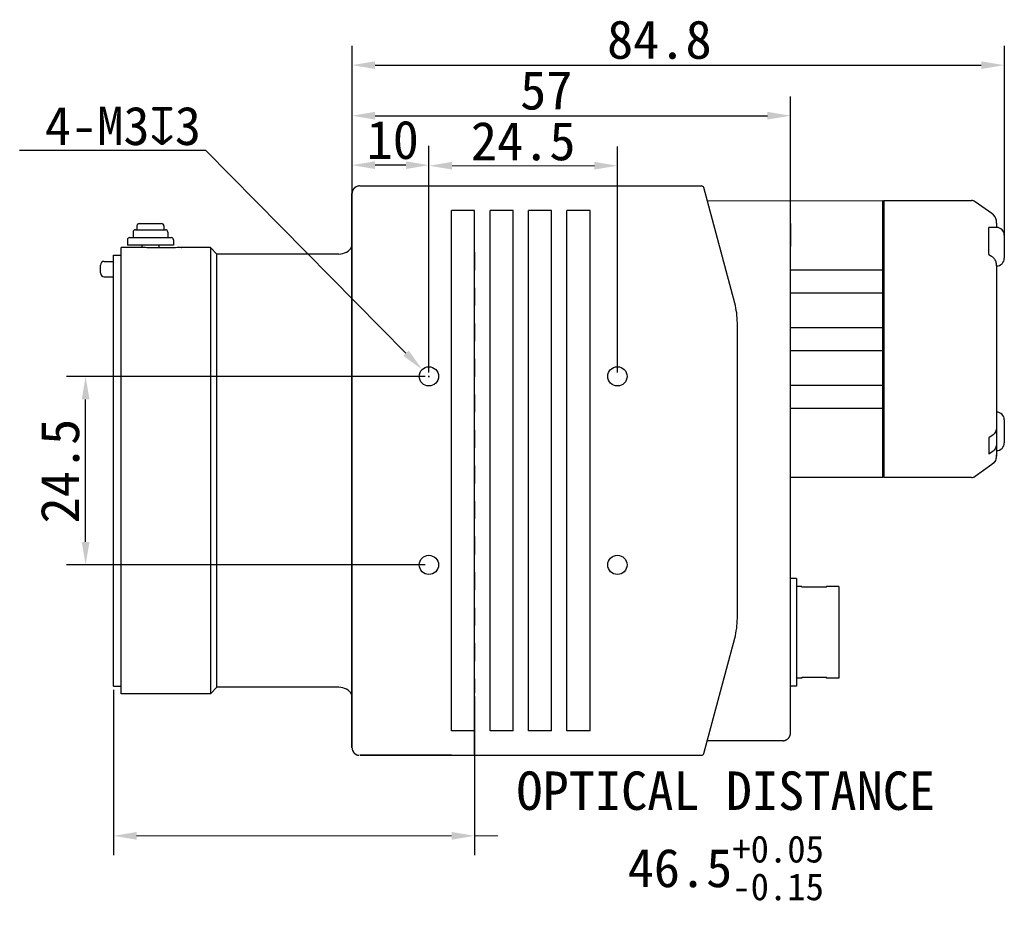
# Model space of a CAD drawing. Header units: millimetres. Extents: x 40 to 383, y 138 to 268.
# Tile 2 of 3: x 156 to 284, y 150 to 268. Entities that reach past the tile are written whole.
import ezdxf

# ---------------------------------------------------------------- set-up
doc = ezdxf.new("R2010")
doc.units = ezdxf.units.MM
doc.header["$LTSCALE"] = 23.1
doc.header["$PDMODE"] = 3
doc.header["$PDSIZE"] = 8
doc.linetypes.add('DASHED', pattern=[0.2, 0.1, -0.1])
doc.layers.get('0').update_dxf_attribs({"linetype": 'CONTINUOUS'})
doc.layers.get('Defpoints').update_dxf_attribs({"linetype": 'CONTINUOUS'})
doc.layers.add('00_COMPONENTS', color=7, linetype='CONTINUOUS')
doc.layers.add('51__DRAFT_DIMS', color=7, linetype='CONTINUOUS')
doc.styles.get("Standard").update_dxf_attribs({"font": 'simfang.ttf'})
doc.styles.add('TEXTSTYLE_3', font='simfang.ttf')
doc.dimstyles.new('DIMSTYLE_1', dxfattribs={"dimtxt": 5, "dimasz": 3, "dimexe": 2.5, "dimexo": 0.5, "dimgap": 0.75, "dimtad": 1, "dimdsep": 46, "dimtxsty": 'STANDARD', "dimblk": '_FILLED', "dimcen": 0.09, "dimazin": 2, "dimtp": 0.3, "dimtm": 0.3, "dimtfac": 1, "dimtofl": 0, "dimtmove": 0, "dimatfit": 3, "dimldrblk": '_FILLED', "dimfxl": 1, "dimtolj": 1, "dimarcsym": 0})
doc.dimstyles.new('DIMSTYLE_2', dxfattribs={"dimtxt": 5, "dimasz": 3, "dimexe": 2.5, "dimexo": 0.5, "dimgap": 0.75, "dimtad": 1, "dimdsep": 46, "dimtxsty": 'STANDARD', "dimblk": '_FILLED', "dimcen": 0.09, "dimclrt": 256, "dimazin": 2, "dimtp": 0.2, "dimtm": 0.2, "dimtfac": 1, "dimtofl": 0, "dimtmove": 0, "dimatfit": 3, "dimldrblk": '_FILLED', "dimfxl": 1, "dimtolj": 1, "dimarcsym": 0})
doc.dimstyles.new('DIMSTYLE_3', dxfattribs={"dimtxt": 5, "dimasz": 3, "dimexe": 2.5, "dimexo": 0.5, "dimtad": 1, "dimdsep": 46, "dimtxsty": 'STANDARD', "dimblk": '_FILLED', "dimcen": 0.09, "dimazin": 2, "dimtp": 0.1, "dimtm": 0.1, "dimtfac": 1, "dimtofl": 0, "dimtmove": 0, "dimatfit": 1, "dimldrblk": '_FILLED', "dimfxl": 1, "dimtolj": 1, "dimarcsym": 0})
doc.dimstyles.get("Standard").update_dxf_attribs({"dimtxt": 5, "dimasz": 3, "dimexe": 2.5, "dimexo": 0.5, "dimtad": 1, "dimdsep": 46, "dimtxsty": 'STANDARD', "dimblk": '_FILLED', "dimcen": 0.09, "dimclrd": 256, "dimazin": 2, "dimtol": 1, "dimtp": 0.01, "dimtm": 0.01, "dimtfac": 1, "dimtofl": 0, "dimtmove": 0, "dimatfit": 3, "dimldrblk": '_FILLED', "dimfxl": 1, "dimtfill": 1, "dimtfillclr": 256, "dimtolj": 1, "dimlwd": 18, "dimarcsym": 0})

# ---------------------------------------------------------------- blocks, each defined once
blk = doc.blocks.new('_FILLED')
at = {"color": 0, "linetype": 'ByBlock'}
blk.add_solid([(0, 0), (-1, 0.167), (-1, -0.167)], dxfattribs=at)
blk = doc.blocks.new('*D5')
at = {"layer": '51__DRAFT_DIMS', "color": 0, "lineweight": -2, "transparency": 16777216}
for p, q in [((209.11, 221.77), (162.48, 221.77)), ((164.98, 200.27), (164.98, 218.77)), ((209.11, 197.27), (162.48, 197.27))]:
    blk.add_line(p, q, dxfattribs=at)
at = {"layer": 'Defpoints', "color": 0, "transparency": 16777216}
for p in [(164.98, 221.77), (209.61, 221.77), (209.61, 197.27)]:
    blk.add_point(p, dxfattribs=at)
at = {"layer": '51__DRAFT_DIMS', "color": 0, "lineweight": -2, "transparency": 16777216, "xscale": 3, "yscale": 3, "zscale": 3}
for p, rotation in [((164.98, 221.77), 90), ((164.98, 197.27), 270)]:
    blk.add_blockref('_FILLED', p, dxfattribs=dict(at, rotation=rotation))
at = {"layer": '51__DRAFT_DIMS', "transparency": 16777216, "insert": (159.14, 209.46), "char_height": 5, "attachment_point": 2, "rotation": 90}
blk.add_mtext('\\A1;24.5', dxfattribs=at)
blk = doc.blocks.new('*D6')
at = {"layer": '51__DRAFT_DIMS', "color": 0, "lineweight": -2, "transparency": 16777216}
for p, q in [((180.61, 251.11), (156.41, 251.11)), ((206.62, 224.8), (180.61, 251.11)), ((209.52, 221.77), (209.7, 221.77)), ((209.61, 221.68), (209.61, 221.86))]:
    blk.add_line(p, q, dxfattribs=at)
at = {"layer": 'Defpoints', "color": 0, "transparency": 16777216}
for p in [(208.73, 222.66), (210.48, 220.88)]:
    blk.add_point(p, dxfattribs=at)
at = {"layer": '51__DRAFT_DIMS', "color": 0, "lineweight": -2, "transparency": 16777216, "xscale": 3, "yscale": 3, "zscale": 3, "rotation": 314.6733683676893}
blk.add_blockref('_FILLED', (208.73, 222.66), dxfattribs=at)
at = {"layer": '51__DRAFT_DIMS', "color": 0, "transparency": 16777216, "insert": (179.98, 256.84), "char_height": 5, "attachment_point": 3}
blk.add_mtext('\\A1;4-M3{\\fgdt|b0|i0|c134|p2;x}3', dxfattribs=at)
blk = doc.blocks.new('*D7')
at = {"layer": '51__DRAFT_DIMS', "color": 0, "lineweight": -2, "transparency": 16777216}
for p, q in [((199.61, 241.52), (199.61, 251.72)), ((209.61, 222.27), (209.61, 251.72)), ((206.61, 249.22), (202.61, 249.22))]:
    blk.add_line(p, q, dxfattribs=at)
at = {"layer": 'Defpoints', "color": 0, "transparency": 16777216}
for p in [(199.61, 249.22), (199.61, 241.02), (209.61, 221.77)]:
    blk.add_point(p, dxfattribs=at)
at = {"layer": '51__DRAFT_DIMS', "color": 0, "lineweight": -2, "transparency": 16777216, "xscale": 3, "yscale": 3, "zscale": 3, "rotation": 180}
blk.add_blockref('_FILLED', (199.61, 249.22), dxfattribs=at)
at = {"layer": '51__DRAFT_DIMS', "color": 0, "lineweight": -2, "transparency": 16777216, "xscale": 3, "yscale": 3, "zscale": 3}
blk.add_blockref('_FILLED', (209.61, 249.22), dxfattribs=at)
at = {"layer": '51__DRAFT_DIMS', "transparency": 16777216, "insert": (204.9, 255.03), "char_height": 5, "attachment_point": 2}
blk.add_mtext('\\A1;10', dxfattribs=at)
blk = doc.blocks.new('*D8')
at = {"layer": '51__DRAFT_DIMS', "color": 0, "lineweight": -2, "transparency": 16777216}
for p, q in [((199.61, 231.28), (199.61, 264.72)), ((284.4, 240.15), (284.4, 264.72)), ((202.61, 262.22), (281.4, 262.22))]:
    blk.add_line(p, q, dxfattribs=at)
at = {"layer": 'Defpoints', "color": 0, "transparency": 16777216}
for p in [(284.4, 262.22), (284.4, 239.65), (199.61, 230.78)]:
    blk.add_point(p, dxfattribs=at)
at = {"layer": '51__DRAFT_DIMS', "color": 0, "lineweight": -2, "transparency": 16777216, "xscale": 3, "yscale": 3, "zscale": 3, "rotation": 180}
blk.add_blockref('_FILLED', (199.61, 262.22), dxfattribs=at)
at = {"layer": '51__DRAFT_DIMS', "color": 0, "lineweight": -2, "transparency": 16777216, "xscale": 3, "yscale": 3, "zscale": 3}
blk.add_blockref('_FILLED', (284.4, 262.22), dxfattribs=at)
at = {"layer": '51__DRAFT_DIMS', "color": 0, "transparency": 16777216, "insert": (239.56, 268.05), "char_height": 5, "attachment_point": 2}
blk.add_mtext('\\A1;84.8', dxfattribs=at)
blk = doc.blocks.new('*D9')
at = {"layer": '51__DRAFT_DIMS', "color": 0, "lineweight": -2, "transparency": 16777216}
for p, q in [((199.61, 245.95), (199.61, 258.15)), ((256.6, 237.26), (256.6, 258.15)), ((202.61, 255.65), (253.6, 255.65))]:
    blk.add_line(p, q, dxfattribs=at)
at = {"layer": 'Defpoints', "color": 0, "transparency": 16777216}
for p in [(256.6, 255.65), (199.61, 245.45), (256.6, 236.76)]:
    blk.add_point(p, dxfattribs=at)
at = {"layer": '51__DRAFT_DIMS', "color": 0, "lineweight": -2, "transparency": 16777216, "xscale": 3, "yscale": 3, "zscale": 3, "rotation": 180}
blk.add_blockref('_FILLED', (199.61, 255.65), dxfattribs=at)
at = {"layer": '51__DRAFT_DIMS', "color": 0, "lineweight": -2, "transparency": 16777216, "xscale": 3, "yscale": 3, "zscale": 3}
blk.add_blockref('_FILLED', (256.6, 255.65), dxfattribs=at)
at = {"layer": '51__DRAFT_DIMS', "color": 0, "transparency": 16777216, "insert": (224.86, 261.46), "char_height": 5, "attachment_point": 2}
blk.add_mtext('\\A1;57', dxfattribs=at)
blk = doc.blocks.new('*D12')
at = {"color": 0, "lineweight": -2}
for p, q in [((168.61, 181.02), (168.61, 159.56)), ((215.55, 180.16), (215.55, 159.56))]:
    blk.add_line(p, q, dxfattribs=at)
at = {"lineweight": 18}
for p, q in [((171.61, 162.06), (212.55, 162.06)), ((215.55, 162.06), (218.55, 162.06))]:
    blk.add_line(p, q, dxfattribs=at)
at = {"layer": 'Defpoints', "color": 0}
for p in [(168.61, 181.52), (215.55, 180.66), (215.55, 162.06)]:
    blk.add_point(p, dxfattribs=at)
at = {"linetype": 'ByBlock', "lineweight": 18, "xscale": 3, "yscale": 3, "zscale": 3, "rotation": 180}
blk.add_blockref('_FILLED', (168.61, 162.06), dxfattribs=at)
at = {"linetype": 'ByBlock', "lineweight": 18, "xscale": 3, "yscale": 3, "zscale": 3}
blk.add_blockref('_FILLED', (215.55, 162.06), dxfattribs=at)
at = {"color": 0, "insert": (248.19, 162.06), "char_height": 5, "attachment_point": 5, "style": 'TEXTSTYLE_3', "bg_fill": 3, "box_fill_scale": 1.1, "bg_fill_color": 9, "bg_fill_true_color": 13158600, "bg_fill_transparency": 0}
blk.add_mtext('\\A1;OPTICAL DISTANCE\\P46.5{{\\H0.7x;\\S+0.05^ -0.15;}}', dxfattribs=at)
blk = doc.blocks.new('*D13')
at = {"color": 0, "lineweight": -2}
for p, q in [((209.61, 222.36), (209.61, 251.65)), ((234.11, 222.27), (234.11, 251.65))]:
    blk.add_line(p, q, dxfattribs=at)
at = {"lineweight": 18}
blk.add_line((212.61, 249.15), (231.11, 249.15), dxfattribs=at)
at = {"layer": 'Defpoints', "color": 0}
for p in [(234.11, 249.15), (209.61, 221.86), (234.11, 221.77)]:
    blk.add_point(p, dxfattribs=at)
at = {"linetype": 'ByBlock', "lineweight": 18, "xscale": 3, "yscale": 3, "zscale": 3, "rotation": 180}
blk.add_blockref('_FILLED', (209.61, 249.15), dxfattribs=at)
at = {"linetype": 'ByBlock', "lineweight": 18, "xscale": 3, "yscale": 3, "zscale": 3}
blk.add_blockref('_FILLED', (234.11, 249.15), dxfattribs=at)
at = {"color": 0, "insert": (221.86, 252.32), "char_height": 5, "attachment_point": 5, "bg_fill": 3, "box_fill_scale": 1.1, "bg_fill_color": 9, "bg_fill_true_color": 13158600, "bg_fill_transparency": 0}
blk.add_mtext('\\A1;24.5', dxfattribs=at)

msp = doc.modelspace()

# ---------------------------------------------------------------- linework, layer by layer
at = {"linetype": 'DASHED'}
msp.add_line((215.54591, 237.90176), (215.54591, 180.65742), dxfattribs=at)
at = {"layer": '00_COMPONENTS', "color": 7}
for p, q in [((200.01586, 246.33085), (200.00884, 246.32568)), ((200.02287, 246.33592), (200.01586, 246.33085)), ((200.0291, 246.34036), (200.02287, 246.33592)), ((200.03388, 246.34371), (200.0291, 246.34036)), ((200.03787, 246.34648), (200.03388, 246.34371)), ((200.04284, 246.34989), (200.03787, 246.34649)), ((200.59742, 246.52344), (200.50799, 246.51868)), ((200.60567, 246.52348), (245.04455, 246.52348)), ((200.6059, 246.52348), (200.60576, 246.52348)), ((249.35516, 231.29515), (245.33432, 246.30113)), ((199.60598, 245.53544), (199.60589, 245.52023)), ((199.60589, 245.52023), (199.60595, 245.48347)), ((199.60591, 173.53038), (199.60591, 245.52367)), ((199.60591, 245.51215), (199.60591, 245.45512)), ((199.60658, 245.56053), (199.60626, 245.5504)), ((245.84421, 244.60509), (268.59591, 244.62348)), ((268.59591, 244.42348), (268.79591, 244.62348)), ((268.59591, 208.62348), (268.59591, 244.62348)), ((268.79591, 244.62348), (280.14167, 244.62348)), ((268.79591, 208.62348), (268.79591, 244.62348)), ((282.77071, 242.94449), (280.6035, 244.47671)), ((215.54591, 243.32348), (212.54591, 243.32348)), ((220.54591, 243.32348), (217.54591, 243.32348)), ((225.54591, 243.32348), (222.54591, 243.32348)), ((230.54591, 243.32348), (227.54591, 243.32348)), ((256.5959, 243.5454), (256.5959, 243.62197)), ((256.59591, 241.68076), (256.59591, 243.62355)), ((283.38734, 241.86572), (283.37356, 241.97611)), ((171.45589, 240.82348), (175.35592, 240.82348)), ((171.65591, 241.32348), (171.65591, 240.82348)), ((171.95587, 241.62348), (174.85594, 241.62348)), ((175.15591, 241.32348), (175.15591, 240.82348)), ((256.59591, 241.62348), (256.59591, 238.637)), ((283.39591, 241.12348), (282.39591, 241.12348)), ((282.39591, 237.62482), (282.39591, 241.12348)), ((283.39513, 241.73372), (283.38734, 241.86572)), ((283.39578, 241.6937), (283.39513, 241.73372)), ((283.39591, 241.67886), (283.39591, 241.12348)), ((170.40591, 239.52348), (170.40591, 238.82348)), ((170.70591, 239.82348), (176.1059, 239.82348)), ((171.15591, 240.52348), (171.15591, 239.82348)), ((175.65591, 240.52348), (175.65591, 239.82348)), ((176.40591, 239.52348), (176.40591, 238.82348)), ((284.39591, 240.12348), (284.39591, 237.12348)), ((172.15591, 238.52348), (169.60591, 238.52348)), ((169.60591, 180.5235), (169.60591, 238.52346)), ((176.40587, 238.82348), (170.40594, 238.82348)), ((172.15594, 238.52348), (172.16254, 238.52321)), ((172.16252, 238.52321), (172.15594, 238.52348)), ((172.30591, 238.82348), (172.30591, 238.51743)), ((176.20591, 238.49653), (173.40591, 238.49653)), ((174.50591, 238.82348), (174.50591, 238.49653)), ((177.395, 238.52092), (177.45587, 238.52348)), ((181.20591, 238.52348), (177.45591, 238.52348)), ((181.20591, 238.52348), (181.20591, 180.52348)), ((182.05591, 237.67348), (181.20591, 238.52348)), ((256.59591, 180.49082), (256.59591, 238.55614)), ((168.60591, 237.52348), (169.60591, 237.52348)), ((168.60591, 181.52371), (168.60591, 237.52325)), ((182.05591, 181.37348), (182.05591, 237.67348)), ((197.90591, 237.67348), (182.05591, 237.67348)), ((282.39591, 237.62482), (282.73036, 237.38884)), ((166.90591, 235.22348), (166.90591, 236.22348)), ((167.40591, 236.72348), (168.60591, 236.72348)), ((256.59591, 235.62348), (268.59591, 235.62348)), ((283.39591, 236.13622), (283.39591, 211.5681)), ((167.40591, 234.72348), (168.60591, 234.72348)), ((256.59591, 232.62348), (268.59591, 232.62348)), ((249.69591, 190.34001), (249.69591, 228.70696)), ((256.59591, 228.12348), (268.59591, 228.12348)), ((256.59591, 225.12348), (268.59591, 225.12348)), ((256.59591, 220.62348), (268.59591, 220.62348)), ((256.59591, 217.62348), (268.59591, 217.62348)), ((284.39591, 216.12348), (284.39591, 213.12348)), ((282.81012, 214.09128), (282.39591, 213.79838)), ((282.81012, 214.09125), (282.39591, 213.79835)), ((282.39591, 213.79838), (282.39591, 211.67706)), ((282.81012, 211.96996), (282.39591, 211.67706)), ((282.81012, 211.96993), (282.39591, 211.67703)), ((282.77071, 210.30247), (280.6035, 208.77025)), ((268.59591, 208.62348), (256.59591, 208.62348)), ((268.59591, 208.82348), (268.79591, 208.62348)), ((280.14167, 208.62348), (268.79591, 208.62348)), ((257.39591, 195.52348), (256.59591, 195.52348)), ((257.39591, 195.52348), (257.39591, 181.52348)), ((258.09591, 194.47348), (257.39591, 194.47348)), ((258.09591, 194.47348), (258.09591, 194.36129)), ((261.29591, 194.36129), (258.09591, 194.36129)), ((262.89591, 194.47348), (261.29591, 194.47348)), ((261.29591, 194.36129), (261.29591, 194.47348)), ((262.89591, 194.47348), (262.89591, 182.57348)), ((258.09591, 182.57348), (257.39591, 182.57348)), ((258.09591, 182.68567), (261.29591, 182.68567)), ((258.09591, 182.68567), (258.09591, 182.57348)), ((261.29591, 182.57348), (261.29591, 182.68567)), ((262.89591, 182.57348), (261.29591, 182.57348)), ((168.60591, 181.52348), (169.60591, 181.52348)), ((181.20591, 180.52348), (169.60591, 180.52348)), ((182.05591, 181.37348), (181.20591, 180.52348)), ((197.90591, 181.37348), (182.05591, 181.37348)), ((257.39591, 181.52348), (256.59591, 181.52348)), ((256.59591, 175.42336), (256.59591, 180.41082)), ((215.54591, 172.52348), (215.54591, 175.82348)), ((255.59603, 174.42348), (245.79555, 174.42445)), ((255.59732, 174.42348), (255.64918, 174.4249)), ((199.60593, 173.58563), (199.60589, 173.52671)), ((199.60589, 173.52671), (199.60591, 173.5186)), ((199.60593, 173.53138), (199.6059, 173.53174)), ((199.6059, 173.52037), (199.60597, 173.51083)), ((199.60611, 173.50336), (199.60591, 173.52348)), ((200.24274, 172.59175), (200.32912, 172.56256)), ((200.32912, 172.56256), (200.41726, 172.54144)), ((200.38465, 172.54827), (200.38641, 172.54787)), ((200.41726, 172.54144), (200.50697, 172.52839)), ((212.54591, 172.52348), (200.60527, 172.52348)), ((215.54591, 172.52348), (217.54591, 172.52348)), ((220.54591, 172.52348), (222.54591, 172.52348)), ((225.54591, 172.52348), (227.54591, 172.52348))]:
    msp.add_line(p, q, dxfattribs=at)
for points in [[(200.151, 246.41407), (200.13972, 246.40822), (200.12856, 246.40225), (200.11751, 246.39616), (200.10657, 246.38995), (200.09574, 246.38362), (200.08502, 246.37717), (200.07442, 246.37061), (200.06393, 246.36394), (200.05356, 246.35716), (200.04331, 246.35028), (200.03317, 246.34329), (200.02315, 246.3362), (200.01325, 246.32901), (200.00347, 246.32172), (199.9938, 246.31433), (199.98426, 246.30685), (199.97484, 246.29928), (199.96554, 246.29163), (199.95636, 246.28388), (199.9473, 246.27605), (199.93837, 246.26814), (199.92956, 246.26014), (199.92087, 246.25207), (199.9123, 246.24392), (199.90386, 246.2357), (199.89554, 246.2274), (199.88735, 246.21903), (199.87928, 246.2106), (199.87133, 246.2021), (199.86351, 246.19353), (199.85581, 246.1849), (199.84824, 246.17621), (199.84079, 246.16747), (199.83347, 246.15866), (199.82626, 246.1498), (199.81919, 246.14089), (199.81224, 246.13193), (199.80541, 246.12292), (199.7987, 246.11386), (199.79212, 246.10475), (199.78567, 246.0956), (199.77933, 246.08641), (199.77312, 246.07718), (199.76703, 246.06791), (199.76107, 246.05861), (199.75522, 246.04927), (199.7495, 246.03989), (199.7439, 246.03049), (199.73842, 246.02105), (199.73306, 246.01159), (199.72782, 246.0021), (199.7227, 245.99259), (199.7177, 245.98305), (199.71282, 245.97349), (199.70806, 245.96391), (199.70342, 245.95431), (199.69889, 245.9447), (199.69448, 245.93507), (199.69019, 245.92542), (199.68601, 245.91577), (199.68194, 245.9061), (199.678, 245.89642), (199.67416, 245.88673), (199.67044, 245.87704), (199.66683, 245.86734), (199.66334, 245.85764), (199.65995, 245.84793), (199.65668, 245.83822), (199.65352, 245.82851), (199.65046, 245.8188), (199.64752, 245.8091), (199.64468, 245.7994), (199.64195, 245.7897), (199.63933, 245.78001), (199.63681, 245.77033), (199.6344, 245.76065), (199.63209, 245.75098), (199.62989, 245.74133), (199.62779, 245.73169), (199.62579, 245.72205), (199.62389, 245.71244), (199.62209, 245.70283), (199.62039, 245.69325), (199.61879, 245.68368), (199.61729, 245.67412), (199.61588, 245.66457), (199.61457, 245.65505), (199.61336, 245.64555), (199.61224, 245.63607), (199.61122, 245.62666), (199.6103, 245.61732), (199.60947, 245.60805), (199.60873, 245.5989), (199.60809, 245.58987), (199.60754, 245.58095), (199.60708, 245.5722), (199.6067, 245.56361), (199.60639, 245.55519), (199.60617, 245.54694), (199.60601, 245.53887), (199.60592, 245.53098)], [(199.94132, 246.27069), (199.9375, 246.26728), (199.93369, 246.26384), (199.92988, 246.26036), (199.92607, 246.25684), (199.92226, 246.25329), (199.91845, 246.24971), (199.91465, 246.24609), (199.91085, 246.24243), (199.90705, 246.23874), (199.90325, 246.23501), (199.89945, 246.23124), (199.89566, 246.22744), (199.89187, 246.22359), (199.88809, 246.21971), (199.8843, 246.21579), (199.88052, 246.21183), (199.87674, 246.20783), (199.87297, 246.20378), (199.8692, 246.1997), (199.86544, 246.19557), (199.86167, 246.19141), (199.85792, 246.1872), (199.85417, 246.18294), (199.85042, 246.17865), (199.84668, 246.17431), (199.84294, 246.16992), (199.83921, 246.16549), (199.83548, 246.16102), (199.83176, 246.15649), (199.82805, 246.15192), (199.82433, 246.1473), (199.82063, 246.14263), (199.81693, 246.13791), (199.81323, 246.13313), (199.80954, 246.1283), (199.80586, 246.12342), (199.80218, 246.11848), (199.7985, 246.11348), (199.79483, 246.10843), (199.79117, 246.10332), (199.78751, 246.09815), (199.78386, 246.09291), (199.78022, 246.08762), (199.77658, 246.08226), (199.77295, 246.07683), (199.76933, 246.07134), (199.76572, 246.06579), (199.76212, 246.06016), (199.75852, 246.05447), (199.75494, 246.04871), (199.75136, 246.04287), (199.7478, 246.03697), (199.74425, 246.03099), (199.74072, 246.02494), (199.7372, 246.01881), (199.73369, 246.01261), (199.7302, 246.00634), (199.72673, 245.99999), (199.72328, 245.99357), (199.71985, 245.98706), (199.71644, 245.98048), (199.71305, 245.97382), (199.70968, 245.96709), (199.70634, 245.96027), (199.70302, 245.95338), (199.69974, 245.94641), (199.69648, 245.93936), (199.69325, 245.93223), (199.69006, 245.92503), (199.68691, 245.91775), (199.68378, 245.9104), (199.6807, 245.90297), (199.67766, 245.89546), (199.67466, 245.88789), (199.6717, 245.88024), (199.66879, 245.87252), (199.66593, 245.86473), (199.66311, 245.85687), (199.66034, 245.84894), (199.65763, 245.84094), (199.65497, 245.83287), (199.65236, 245.82474), (199.6498, 245.81654), (199.64731, 245.80827), (199.64487, 245.79994), (199.6425, 245.79155), (199.64019, 245.7831), (199.63794, 245.77458), (199.63575, 245.766), (199.63363, 245.75736), (199.63158, 245.74865), (199.6296, 245.73989), (199.62768, 245.73105), (199.62583, 245.72215), (199.62406, 245.71319), (199.62236, 245.70416), (199.62073, 245.69506), (199.61918, 245.6859), (199.6177, 245.67667), (199.6163, 245.66737), (199.61499, 245.658), (199.61375, 245.64857), (199.6126, 245.63907), (199.61153, 245.62949), (199.61055, 245.61985), (199.60966, 245.61014), (199.60886, 245.60036), (199.60815, 245.59051), (199.60753, 245.58059), (199.60701, 245.57059)], [(199.71219, 245.97213), (199.69274, 245.93108), (199.67583, 245.89087), (199.66128, 245.85166), (199.64893, 245.81372), (199.63857, 245.77705), (199.62992, 245.74139), (199.62278, 245.70654), (199.6171, 245.67285), (199.61278, 245.6408), (199.6096, 245.60981), (199.6075, 245.58056)], [(200.00661, 246.32401), (199.93565, 246.26561), (199.87014, 246.20071), (199.81068, 246.12979), (199.75786, 246.0534), (199.7122, 245.97214)], [(200.00884, 246.32568), (200.00528, 246.32301), (200.00167, 246.32029), (199.99803, 246.31751), (199.99436, 246.31469), (199.99066, 246.31182), (199.98694, 246.3089), (199.98319, 246.30593), (199.97943, 246.30292), (199.97564, 246.29986), (199.97185, 246.29677), (199.96805, 246.29363), (199.96423, 246.29046), (199.96041, 246.28725), (199.95659, 246.284), (199.95277, 246.28072), (199.94895, 246.27741), (199.94513, 246.27407), (199.94132, 246.27069)], [(200.50799, 246.51868), (200.41902, 246.50586), (200.33124, 246.48502), (200.24537, 246.45623), (200.16216, 246.41963), (200.08234, 246.37546), (200.00661, 246.32401)], [(200.08773, 246.37876), (200.06694, 246.36581), (200.05153, 246.35575), (200.04133, 246.34886)], [(199.6075, 245.58056), (199.60637, 245.55544), (199.60592, 245.53525), (199.60585, 245.52297)], [(255.64918, 174.4249), (255.70027, 174.42894), (255.75047, 174.4355), (255.79963, 174.44445), (255.84767, 174.45569), (255.89454, 174.46911), (255.94014, 174.48459), (255.9844, 174.50203), (256.02728, 174.5213), (256.06872, 174.54231), (256.10866, 174.56494), (256.14709, 174.58909), (256.18397, 174.61465), (256.21926, 174.64153), (256.25296, 174.66962), (256.28504, 174.69883), (256.31549, 174.72906), (256.34432, 174.76023), (256.37152, 174.79225), (256.39708, 174.82502), (256.42103, 174.85849), (256.44336, 174.89257), (256.46408, 174.92717), (256.4832, 174.96222), (256.50077, 174.99771), (256.51676, 175.03351), (256.53112, 175.06931), (256.5439, 175.10508), (256.55513, 175.1407), (256.56478, 175.17578), (256.57294, 175.21022), (256.57971, 175.24397), (256.58511, 175.27664), (256.58933, 175.30856), (256.59241, 175.33931), (256.59439, 175.36728), (256.59549, 175.39249), (256.59594, 175.41488), (256.59598, 175.42389)], [(199.60597, 173.51083), (199.6061, 173.50292), (199.6063, 173.49488)], [(199.60982, 173.43487), (199.61066, 173.42588), (199.61159, 173.41683), (199.61261, 173.4077)], [(199.61261, 173.4077), (199.61372, 173.39854), (199.61492, 173.38935), (199.61621, 173.38012), (199.61759, 173.37088), (199.61906, 173.36162), (199.62063, 173.35234), (199.62229, 173.34304), (199.62404, 173.33372), (199.62589, 173.32439), (199.62784, 173.31503), (199.62988, 173.30566), (199.63202, 173.29627), (199.63426, 173.28687), (199.6366, 173.27745), (199.63904, 173.26802), (199.64159, 173.25859), (199.64423, 173.24914), (199.64698, 173.23969), (199.64983, 173.23022), (199.65278, 173.22076), (199.65584, 173.21128), (199.65901, 173.20181), (199.66228, 173.19233), (199.66566, 173.18286), (199.66914, 173.17338), (199.67274, 173.16391), (199.67644, 173.15444), (199.68025, 173.14498), (199.68417, 173.13553), (199.68821, 173.12608), (199.69235, 173.11664), (199.6966, 173.10722), (199.70097, 173.09781), (199.70545, 173.08841), (199.71004, 173.07903), (199.71475, 173.06966), (199.71957, 173.06032), (199.72451, 173.05099), (199.72955, 173.04169), (199.73472, 173.03241), (199.74, 173.02316), (199.74539, 173.01394), (199.7509, 173.00474), (199.75653, 172.99558), (199.76228, 172.98645), (199.76814, 172.97735), (199.77411, 172.96829), (199.78021, 172.95926), (199.78642, 172.95028), (199.79275, 172.94133), (199.7992, 172.93243), (199.80576, 172.92357), (199.81244, 172.91476), (199.81924, 172.906), (199.82616, 172.89729), (199.83319, 172.88863), (199.84034, 172.88002)], [(199.7122, 173.07482), (199.75735, 172.99437), (199.80963, 172.91855), (199.86855, 172.84797), (199.93359, 172.78321), (200.00417, 172.72478), (200.07966, 172.67315), (200.15942, 172.62869), (200.24274, 172.59175)], [(199.84034, 172.88002), (199.84761, 172.87147), (199.855, 172.86298), (199.8625, 172.85455), (199.87012, 172.84617), (199.87786, 172.83786), (199.88571, 172.82962), (199.89368, 172.82144), (199.90177, 172.81333), (199.90997, 172.80529), (199.91829, 172.79732), (199.92672, 172.78943), (199.93527, 172.78162), (199.94393, 172.77388), (199.9527, 172.76622), (199.96159, 172.75865), (199.97059, 172.75116), (199.9797, 172.74375), (199.98892, 172.73643), (199.99825, 172.72921), (200.0077, 172.72207), (200.01725, 172.71503), (200.02691, 172.70808), (200.03668, 172.70123), (200.04655, 172.69448), (200.05654, 172.68784), (200.06662, 172.68129), (200.07682, 172.67485), (200.08711, 172.66852), (200.09751, 172.6623), (200.10801, 172.65619), (200.11861, 172.65019), (200.1293, 172.6443), (200.1401, 172.63854), (200.151, 172.63289)]]:
    msp.add_lwpolyline(points, dxfattribs=at)
for centre in [(209.60591, 221.77348), (209.60591, 221.77348), (234.10591, 221.77348), (209.60591, 197.27348), (209.60591, 197.27348), (234.10591, 197.27348)]:
    msp.add_circle(centre, 1.25, dxfattribs=at)
for centre, radius, start, end in [((245.04455, 246.22348), 0.3, 15, 90), ((280.14167, 243.82348), 0.8, 54.7396893, 90), ((280.14161, 243.82473), 0.79875, 86.0099999, 89.9932168), ((280.1403, 243.81782), 0.80574, 66.5608348, 85.9510387), ((280.1413, 243.82303), 0.80056, 62.5637357, 66.4783043), ((280.14128, 243.82297), 0.80062, 62.501076, 66.3620445), ((280.14012, 243.82069), 0.80318, 61.6084899, 62.5657089), ((280.14016, 243.82075), 0.8031, 58.6478826, 61.6990688), ((280.14074, 243.82162), 0.80206, 58.6972291, 61.0104519), ((280.14285, 243.82505), 0.79804, 54.7434117, 58.6993051), ((280.14261, 243.82472), 0.79845, 54.7437322, 58.6500845), ((281.81906, 241.59562), 1.65079, 49.0342654, 54.7966611), ((281.89607, 241.68623), 1.53187, 46.6029631, 48.9872351), ((281.94158, 241.73404), 1.46587, 42.8205832, 46.6113188), ((281.98228, 241.77199), 1.41023, 39.6660531, 42.8137621), ((282.00955, 241.79464), 1.37477, 36.3404888, 39.6647329), ((282.02831, 241.80846), 1.35148, 32.0744534, 36.3399405), ((282.03312, 241.81157), 1.34575, 29.7301783, 32.0710028), ((282.01932, 241.80406), 1.36146, 23.1421638, 29.7168567), ((281.98789, 241.79016), 1.39582, 21.6933817, 23.159646), ((281.94525, 241.77375), 1.4415, 16.7551801, 21.6728061), ((281.87022, 241.75082), 1.51996, 13.7274515, 16.7675178), ((281.8096, 241.73549), 1.58248, 10.6991003, 14.9815497), ((281.80942, 241.73546), 1.58266, 10.6996558, 14.9679649), ((281.79221, 241.73182), 1.60025, 10.7126742, 13.7256273), ((281.64095, 241.70465), 1.75393, 5.0547007, 10.6667178), ((281.71496, 241.71696), 1.67891, 8.8805774, 10.7209301), ((281.60414, 241.70036), 1.79096, 5.0870809, 8.8578137), ((171.45591, 240.52348), 0.3, 90, 180), ((171.95591, 241.32348), 0.3, 90, 180), ((174.85591, 241.32348), 0.3, 0, 90), ((175.35591, 240.52348), 0.3, 0, 90), ((281.50438, 241.69054), 1.89121, 4.5597895, 5.1158406), ((281.50684, 241.69076), 1.88873, 4.657329, 5.1156342), ((281.36092, 241.68079), 2.03499, 359.945786, 4.6034874), ((281.3581, 241.68071), 2.03781, 359.9479273, 4.50831), ((283.39591, 240.12348), 1, 0, 90), ((170.70591, 239.52348), 0.3, 90, 180), ((176.10591, 239.52348), 0.3, 0, 90), ((197.90591, 239.67348), 2, 270, 328.2905638), ((283.39591, 237.12348), 1, 270, 360), ((167.40591, 236.22348), 0.5, 90, 180), ((167.40591, 235.22348), 0.5, 180, 270), ((239.69591, 228.70696), 10, 0, 15), ((283.39591, 216.12348), 1, 0, 90), ((283.39591, 213.12348), 1, 270, 360), ((281.37403, 211.56581), 2.02187, 354.9484859, 0.0648182), ((281.86525, 211.49753), 1.52512, 343.236191, 346.6982503), ((280.14167, 209.42348), 0.8, 270, 305.2603107), ((280.14015, 209.42623), 0.80313, 298.3009319, 301.3498579), ((280.14043, 209.42588), 0.80269, 298.3847344, 301.3330072), ((280.14074, 209.42533), 0.80205, 298.9895445, 301.3164573), ((280.14259, 209.42227), 0.79848, 301.3036089, 305.2562673), ((280.14286, 209.4219), 0.79802, 301.3144002, 305.2566115), ((280.14269, 209.42222), 0.79838, 301.3310729, 305.2566006), ((239.69591, 190.34001), 10, 345, 0), ((197.90591, 179.37348), 2, 31.7094362, 90), ((200.60591, 173.52348), 1, 180, 257.320634)]:
    msp.add_arc(centre, radius, start, end, dxfattribs=at)
for points in [[(280.46229, 244.55642), (280.36227, 244.60019), (280.25088, 244.62347), (280.14171, 244.62348)], [(283.36457, 242.02928), (283.29426, 242.40043), (283.10349, 242.70922), (282.77071, 242.94449)], [(283.39591, 211.5681), (283.39591, 211.03834), (283.20328, 210.60829), (282.77071, 210.30247)]]:
    msp.add_open_spline(points, degree=3, dxfattribs=at)
for points, knots in [([(173.40591, 238.49653), (173.25549, 238.49653), (172.84055, 238.49978), (172.42573, 238.51182), (172.16146, 238.52324)], [0, 0, 0, 0, 0.362516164, 1, 1, 1, 1]), ([(177.45587, 238.52348), (177.42419, 238.52128), (177.35391, 238.51967), (177.2319, 238.5144), (177.00646, 238.50728), (176.66005, 238.49888), (176.3654, 238.49653), (176.20591, 238.49653)], [0, 0, 0, 0, 0.076184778, 0.168600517, 0.293046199, 0.617321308, 1, 1, 1, 1]), ([(283.28806, 236.75479), (283.2761, 236.78552), (283.24666, 236.84563), (283.1762, 236.96273), (283.06539, 237.10075), (282.90994, 237.25441), (282.79213, 237.34516), (282.73036, 237.38884)], [0, 0, 0, 0, 0.115726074, 0.23422045, 0.479276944, 0.73446434, 1, 1, 1, 1]), ([(283.39591, 236.13622), (283.39591, 236.18831), (283.38852, 236.39801), (283.34539, 236.60773), (283.28806, 236.75479)], [0, 0, 0, 0, 0.248110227, 1, 1, 1, 1]), ([(283.39591, 215.09126), (283.3959, 214.99843), (283.36887, 214.80843), (283.2511, 214.53865), (283.06186, 214.29252), (282.89945, 214.15444), (282.81012, 214.09128)], [0, 0, 0, 0, 0.231663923, 0.471879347, 0.726949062, 1, 1, 1, 1]), ([(283.39591, 215.09126), (283.39591, 214.99843), (283.36888, 214.80841), (283.2511, 214.53862), (283.06186, 214.2925), (282.89945, 214.15441), (282.81012, 214.09125)], [0, 0, 0, 0, 0.231678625, 0.471889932, 0.726954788, 1, 1, 1, 1]), ([(283.39591, 212.96993), (283.3959, 212.87711), (283.36887, 212.68711), (283.2511, 212.41732), (283.06186, 212.1712), (282.89945, 212.03312), (282.81012, 211.96996)], [0, 0, 0, 0, 0.231663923, 0.471879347, 0.726949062, 1, 1, 1, 1]), ([(283.39591, 212.96993), (283.39591, 212.87711), (283.36888, 212.68709), (283.2511, 212.4173), (283.06186, 212.17117), (282.89945, 212.03309), (282.81012, 211.96993)], [0, 0, 0, 0, 0.231678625, 0.471889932, 0.726954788, 1, 1, 1, 1])]:
    msp.add_open_spline(points, degree=3, knots=knots, dxfattribs=at)

# ---------------------------------------------------------------- dimensions: what is measured, and where the dimension line sits
at = {"layer": '51__DRAFT_DIMS', "color": 0}
for base, p1, p2, text, picture, middle in [((284.39591, 262.2175), (199.60591, 230.77718), (284.39591, 239.65336), '84.8', '*D8', (239.56192, 262.2175)), ((256.59588, 255.65345), (199.60591, 245.45465), (256.59588, 236.76355), '57', '*D9', (224.85609, 255.65345))]:
    dim = msp.add_linear_dim(base=base, p1=p1, p2=p2, text=text, dimstyle='DIMSTYLE_1', dxfattribs=at)
    dim.commit()
    dim.dimension.update_dxf_attribs({"geometry": picture, "text_midpoint": middle, "dimtype": 160})
dim = msp.add_diameter_dim_2p(p1=(210.48474, 220.88457), p2=(208.72707, 222.66239), text='4-M3{\\fgdt|b0|i0|c134|p2;x}3', dimstyle='DIMSTYLE_3', override={"dimtih": 1, "dimtoh": 1, "dimpost": '<>'}, dxfattribs=at)
dim.commit()
dim.dimension.update_dxf_attribs({"geometry": '*D6', "text_midpoint": (168.197, 251.10652), "dimtype": 163})
for base, p1, p2, angle, picture, middle in [((199.60591, 249.22023), (209.60591, 221.77348), (199.60591, 241.02348), 180, '*D7', (204.89729, 249.22023)), ((164.97882, 221.77348), (209.60591, 197.27348), (209.60591, 221.77348), 90, '*D5', (164.97882, 209.46196))]:
    dim = msp.add_linear_dim(base=base, p1=p1, p2=p2, angle=angle, dimstyle='DIMSTYLE_2', dxfattribs=at)
    dim.commit()
    dim.dimension.update_dxf_attribs({"geometry": picture, "text_midpoint": middle, "dimtype": 160})

# ---------------------------------------------------------------- next in the draw order: dimensions: what is measured, and where the dimension line sits
dim = msp.add_linear_dim(base=(215.54591, 162.06448), p1=(168.60591, 181.52371), p2=(215.54591, 180.65742), text='OPTICAL DISTANCE\\P46.5{{\\H0.7x;\\S+0.05^ -0.15;}}', dimstyle='STANDARD', override={"dimtad": 0, "dimtih": 1, "dimtoh": 1, "dimdec": 4, "dimzin": 0, "dimtxsty": 'TEXTSTYLE_3', "dimcen": 3.78, "dimadec": 0, "dimazin": 0, "dimtdec": 4, "dimtzin": 0})
dim.commit()
dim.dimension.update_dxf_attribs({"geometry": '*D12', "text_midpoint": (248.18519, 162.06448), "dimtype": 160})

# ---------------------------------------------------------------- next in the draw order: linework, layer by layer
at = {"layer": '00_COMPONENTS', "color": 7}
for p, q in [((212.54591, 175.72348), (212.54591, 243.32348)), ((215.54591, 175.72348), (215.54591, 243.32348)), ((217.54591, 175.72348), (217.54591, 243.32348)), ((220.54591, 175.72348), (220.54591, 243.32348)), ((222.54591, 175.72348), (222.54591, 243.32348)), ((225.54591, 175.72348), (225.54591, 243.32348)), ((227.54591, 175.72348), (227.54591, 243.32348)), ((230.54591, 175.72348), (230.54591, 243.32348)), ((245.33432, 172.74583), (249.35516, 187.75181)), ((215.54591, 175.72348), (212.54591, 175.72348)), ((220.54591, 175.72348), (217.54591, 175.72348)), ((225.54591, 175.72348), (222.54591, 175.72348)), ((230.54591, 175.72348), (227.54591, 175.72348)), ((200.20611, 172.60688), (200.21118, 172.60468)), ((200.21118, 172.60468), (200.21574, 172.60274)), ((200.60591, 172.52348), (245.04455, 172.52348))]:
    msp.add_line(p, q, dxfattribs=at)
for points in [[(199.60604, 245.5402), (199.60592, 245.52992), (199.60591, 173.52348)], [(199.7153, 173.06866), (199.75407, 172.99964), (199.7969, 172.93566), (199.8431, 172.87682), (199.89207, 172.82314), (199.94318, 172.7746), (199.99577, 172.73117), (200.04927, 172.69271), (200.10322, 172.659), (200.15717, 172.62981)], [(199.71532, 173.06867), (199.71873, 173.06205), (199.72218, 173.05547), (199.72568, 173.04893), (199.72921, 173.04243), (199.73279, 173.03597), (199.7364, 173.02955), (199.74005, 173.02318), (199.74374, 173.01684), (199.74747, 173.01055), (199.75124, 173.0043), (199.75504, 172.99809), (199.75888, 172.99193), (199.76275, 172.9858), (199.76666, 172.97972), (199.77061, 172.97368), (199.77458, 172.96769), (199.77859, 172.96173), (199.78264, 172.95582), (199.78671, 172.94996), (199.79082, 172.94413), (199.79496, 172.93836), (199.79913, 172.93262), (199.80333, 172.92693), (199.80756, 172.92128), (199.81181, 172.91568), (199.8161, 172.91012), (199.82041, 172.9046), (199.82475, 172.89913), (199.82912, 172.89371), (199.83352, 172.88833), (199.83794, 172.88299), (199.84238, 172.8777), (199.84685, 172.87245), (199.85134, 172.86725), (199.85586, 172.86209), (199.8604, 172.85698), (199.86496, 172.85191), (199.86955, 172.84689), (199.87415, 172.84191), (199.87878, 172.83697), (199.88343, 172.83208), (199.88809, 172.82724), (199.89278, 172.82244), (199.89748, 172.81769), (199.90221, 172.81298), (199.90695, 172.80832), (199.9117, 172.8037), (199.91648, 172.79912), (199.92127, 172.79459), (199.92607, 172.79011), (199.9309, 172.78567), (199.93573, 172.78127), (199.94058, 172.77692), (199.94545, 172.77262), (199.95032, 172.76836), (199.95521, 172.76414), (199.96011, 172.75997)], [(199.96011, 172.75997), (199.96503, 172.75584), (199.96995, 172.75175), (199.97488, 172.74771), (199.97983, 172.74372), (199.98478, 172.73976), (199.98975, 172.73586), (199.99472, 172.73199), (199.9997, 172.72817), (200.00469, 172.72439), (200.00968, 172.72066), (200.01469, 172.71697), (200.01969, 172.71332), (200.02471, 172.70972), (200.02973, 172.70615), (200.03475, 172.70264), (200.03978, 172.69916), (200.04481, 172.69572), (200.04985, 172.69233), (200.05489, 172.68898), (200.05993, 172.68568), (200.06498, 172.68241), (200.07003, 172.67918), (200.07507, 172.676), (200.08012, 172.67286), (200.08517, 172.66976), (200.09022, 172.6667), (200.09527, 172.66368), (200.10032, 172.6607), (200.10537, 172.65777), (200.11041, 172.65487), (200.11545, 172.65201), (200.1205, 172.64919), (200.12553, 172.64641), (200.13057, 172.64367), (200.1356, 172.64097), (200.14063, 172.63831), (200.14565, 172.63569), (200.15067, 172.63311), (200.15568, 172.63056)], [(200.15568, 172.63056), (200.16069, 172.62805), (200.16569, 172.62559), (200.17063, 172.62318), (200.17553, 172.62083), (200.18037, 172.61854), (200.18509, 172.61633), (200.18973, 172.61419), (200.19426, 172.61213), (200.19848, 172.61024), (200.20611, 172.60688)]]:
    msp.add_lwpolyline(points, dxfattribs=at)
msp.add_arc((245.04455, 172.82348), 0.3, 270, 345, dxfattribs=at)

# ---------------------------------------------------------------- next in the draw order: dimensions: what is measured, and where the dimension line sits
dim = msp.add_linear_dim(base=(234.10591, 249.14931), p1=(209.60591, 221.86348), p2=(234.10591, 221.77348), text='24.5', dimstyle='STANDARD')
dim.commit()
dim.dimension.update_dxf_attribs({"geometry": '*D13', "text_midpoint": (221.85591, 252.31717)})

doc.saveas('drawing.dxf')
